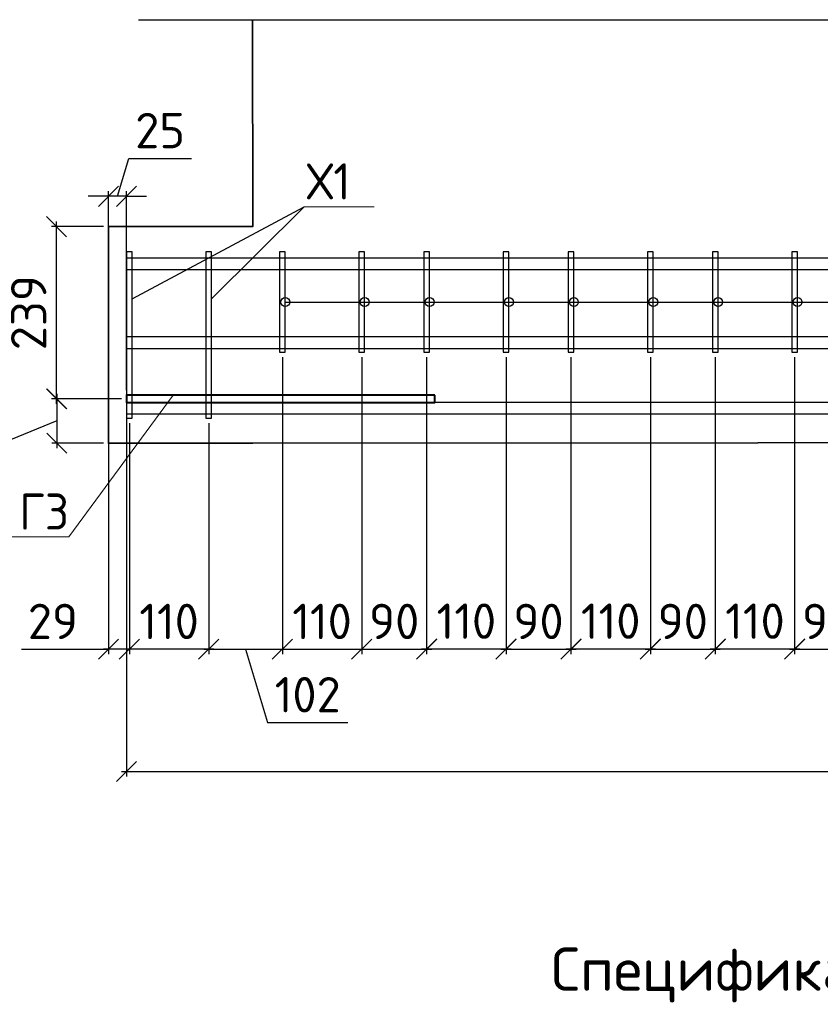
# Model space of a CAD drawing. Header units: millimetres. Extents: x 40580 to 2152466, y -328404 to 177125.
# Tile 104 of 252: x 417856 to 423404, y 161151 to 167971. Entities that reach past the tile are written whole.
import ezdxf
from ezdxf import colors
from ezdxf.entities.mleader import LeaderData, LeaderLine
from ezdxf.enums import TextEntityAlignment as Align
from ezdxf.math import Vec2, Vec3

# ---------------------------------------------------------------- set-up
doc = ezdxf.new("R2010")
doc.units = ezdxf.units.MM
doc.linetypes.add('CENTER', pattern=[2, 1.25, -0.25, 0.25, -0.25])
for name, color, linetype, lineweight in [('Арм_хомуты', 133, 'Continuous', 18), ('ОСИ', 7, 'CENTER', 15), ('Перекрытие ж_бетон', 250, 'Continuous', 30), ('подоснова', 151, 'Continuous', 5), ('Столовая Двери и окна', 7, 'Continuous', 15), ('ТЕКСТ', 7, 'Continuous', 15)]:
    doc.layers.add(name, color=color, linetype=linetype, lineweight=lineweight)
doc.layers.add('Стена_ бетон несущ.', color=7, linetype='Continuous', lineweight=70, true_color=0xb4b496)
doc.styles.add('GOST-2.304_Type-B', font='GOST_Common.ttf')
doc.styles.get("Standard").update_dxf_attribs({"font": 'isocpeur.ttf'})
doc.dimstyles.new('Осевые', dxfattribs={"dimscale": 0.7, "dimtxt": 450, "dimasz": 400, "dimexe": 100, "dimexo": 100, "dimgap": 100, "dimtad": 1, "dimdec": 0, "dimzin": 0, "dimdsep": 46, "dimtxsty": 'Standard', "dimblk": 'OBLIQUE', "dimcen": 9, "dimdle": 100, "dimazin": 0, "dimtm": 1e-09, "dimtfac": 1, "dimtdec": 0, "dimtofl": 0, "dimtmove": 0, "dimatfit": 3, "dimfxl": 1, "dimtolj": 1, "dimtzin": 0, "dimarcsym": 0})

# ---------------------------------------------------------------- blocks, each defined once
blk = doc.blocks.new('_OBLIQUE')
at = {"color": 0, "linetype": 'ByBlock'}
blk.add_line((-0.5, -0.5), (0.5, 0.5), dxfattribs=at)
blk = doc.blocks.new('*D5646')
at = {"layer": 'Defpoints', "color": 0, "linetype": 'ByBlock', "lineweight": 25, "ltscale": 13, "transparency": 16777216}
for p in [(418596.1, 165344.6), (418113.4, 165037.3), (418471.5, 165037.3)]:
    blk.add_point(p, dxfattribs=at)
at = {"layer": 'ОСИ', "color": 0, "linetype": 'ByBlock', "lineweight": -2, "ltscale": 13, "transparency": 16777216}
for p, q in [((418561.1, 165344.6), (418078.4, 165344.6)), ((418113.4, 165379.6), (418113.4, 165002.3)), ((418113.4, 165191), (417658.4, 165006.9)), ((417658.4, 165006.9), (417658.4, 164621.9)), ((418436.5, 165037.3), (418078.4, 165037.3))]:
    blk.add_line(p, q, dxfattribs=at)
at = {"layer": 'ОСИ', "color": 0, "linetype": 'ByBlock', "lineweight": -2, "ltscale": 13, "transparency": 16777216, "xscale": 140, "yscale": 140, "zscale": 140}
for p, rotation in [((418113.4, 165344.6), 90), ((418113.4, 165037.3), 270)]:
    blk.add_blockref('_OBLIQUE', p, dxfattribs=dict(at, rotation=rotation))
at = {"layer": 'ОСИ', "color": 0, "linetype": 'ByBlock', "ltscale": 13, "transparency": 16777216, "insert": (417465.9, 164814.4), "char_height": 245, "attachment_point": 5, "rotation": 90}
blk.add_mtext('\\A1;61', dxfattribs=at)
blk = doc.blocks.new('*D5647')
at = {"layer": 'Defpoints', "color": 0, "linetype": 'ByBlock', "lineweight": 25, "ltscale": 13, "transparency": 16777216}
for p in [(418111.3, 166537.3), (418471.1, 166537.3), (418596.1, 165344.6)]:
    blk.add_point(p, dxfattribs=at)
at = {"layer": 'ОСИ', "color": 0, "linetype": 'ByBlock', "lineweight": -2, "ltscale": 13, "transparency": 16777216}
for p, q in [((418111.3, 165309.6), (418111.3, 166572.3)), ((418436.1, 166537.3), (418076.3, 166537.3)), ((418561.1, 165344.6), (418076.3, 165344.6))]:
    blk.add_line(p, q, dxfattribs=at)
at = {"layer": 'ОСИ', "color": 0, "linetype": 'ByBlock', "lineweight": -2, "ltscale": 13, "transparency": 16777216, "xscale": 140, "yscale": 140, "zscale": 140}
for p, rotation in [((418111.3, 166537.3), 90), ((418111.3, 165344.6), 270)]:
    blk.add_blockref('_OBLIQUE', p, dxfattribs=dict(at, rotation=rotation))
at = {"layer": 'ОСИ', "color": 0, "linetype": 'ByBlock', "ltscale": 13, "transparency": 16777216, "insert": (417918.8, 165941), "char_height": 245, "attachment_point": 5, "rotation": 90}
blk.add_mtext('\\A1;239', dxfattribs=at)
blk = doc.blocks.new('*D5460')
at = {"layer": 'Defpoints', "color": 0, "linetype": 'ByBlock', "lineweight": 25, "ltscale": 13, "transparency": 16777216}
for p in [(418616.5, 165211), (419166.5, 165211), (418616.5, 163610.2)]:
    blk.add_point(p, dxfattribs=at)
at = {"layer": 'ОСИ', "color": 0, "linetype": 'ByBlock', "lineweight": -2, "ltscale": 13, "transparency": 16777216}
for p, q in [((418616.5, 165176), (418616.5, 163575.2)), ((419166.5, 165176), (419166.5, 163575.2)), ((419201.5, 163610.2), (418581.5, 163610.2))]:
    blk.add_line(p, q, dxfattribs=at)
at = {"layer": 'ОСИ', "color": 0, "linetype": 'ByBlock', "lineweight": -2, "ltscale": 13, "transparency": 16777216, "xscale": 140, "yscale": 140, "zscale": 140, "rotation": 180}
blk.add_blockref('_OBLIQUE', (418616.5, 163610.2), dxfattribs=at)
at = {"layer": 'ОСИ', "color": 0, "linetype": 'ByBlock', "lineweight": -2, "ltscale": 13, "transparency": 16777216, "xscale": 140, "yscale": 140, "zscale": 140}
blk.add_blockref('_OBLIQUE', (419166.5, 163610.2), dxfattribs=at)
at = {"layer": 'ОСИ', "color": 0, "linetype": 'ByBlock', "ltscale": 13, "transparency": 16777216, "insert": (418891.5, 163802.7), "char_height": 245, "attachment_point": 5}
blk.add_mtext('\\A1;110', dxfattribs=at)
blk = doc.blocks.new('*D5461')
at = {"layer": 'Defpoints', "color": 0, "linetype": 'ByBlock', "lineweight": 25, "ltscale": 13, "transparency": 16777216}
for p in [(418471.5, 165211), (418616.5, 165211), (418471.5, 163610.2)]:
    blk.add_point(p, dxfattribs=at)
at = {"layer": 'ОСИ', "color": 0, "linetype": 'ByBlock', "lineweight": -2, "ltscale": 13, "transparency": 16777216}
for p, q in [((418471.5, 165176), (418471.5, 163575.2)), ((418616.5, 165176), (418616.5, 163575.2)), ((417869.7, 163610.2), (418471.5, 163610.2)), ((418651.5, 163610.2), (418436.5, 163610.2))]:
    blk.add_line(p, q, dxfattribs=at)
at = {"layer": 'ОСИ', "color": 0, "linetype": 'ByBlock', "lineweight": -2, "ltscale": 13, "transparency": 16777216, "xscale": 140, "yscale": 140, "zscale": 140, "rotation": 180}
blk.add_blockref('_OBLIQUE', (418471.5, 163610.2), dxfattribs=at)
at = {"layer": 'ОСИ', "color": 0, "linetype": 'ByBlock', "lineweight": -2, "ltscale": 13, "transparency": 16777216, "xscale": 140, "yscale": 140, "zscale": 140}
blk.add_blockref('_OBLIQUE', (418616.5, 163610.2), dxfattribs=at)
at = {"layer": 'ОСИ', "color": 0, "linetype": 'ByBlock', "ltscale": 13, "transparency": 16777216, "insert": (418086.7, 163802.7), "char_height": 245, "attachment_point": 5}
blk.add_mtext('\\A1;29', dxfattribs=at)
blk = doc.blocks.new('*D5462')
at = {"layer": 'Defpoints', "color": 0, "linetype": 'ByBlock', "lineweight": 25, "ltscale": 13, "transparency": 16777216}
for p in [(419676.5, 165667.1), (419166.5, 165211), (419676.5, 163610.2)]:
    blk.add_point(p, dxfattribs=at)
at = {"layer": 'ОСИ', "color": 0, "linetype": 'ByBlock', "lineweight": -2, "ltscale": 13, "transparency": 16777216}
for p, q in [((419676.5, 165632.1), (419676.5, 163575.2)), ((419166.5, 165176), (419166.5, 163575.2)), ((419131.5, 163610.2), (419711.5, 163610.2)), ((419421.5, 163610.2), (419573.8, 163102.7)), ((419573.8, 163102.7), (420130.3, 163102.7))]:
    blk.add_line(p, q, dxfattribs=at)
at = {"layer": 'ОСИ', "color": 0, "linetype": 'ByBlock', "lineweight": -2, "ltscale": 13, "transparency": 16777216, "xscale": 140, "yscale": 140, "zscale": 140, "rotation": 180}
blk.add_blockref('_OBLIQUE', (419166.5, 163610.2), dxfattribs=at)
at = {"layer": 'ОСИ', "color": 0, "linetype": 'ByBlock', "lineweight": -2, "ltscale": 13, "transparency": 16777216, "xscale": 140, "yscale": 140, "zscale": 140}
blk.add_blockref('_OBLIQUE', (419676.5, 163610.2), dxfattribs=at)
at = {"layer": 'ОСИ', "color": 0, "linetype": 'ByBlock', "ltscale": 13, "transparency": 16777216, "insert": (419852, 163295.2), "char_height": 245, "attachment_point": 5}
blk.add_mtext('\\A1;102', dxfattribs=at)
blk = doc.blocks.new('*D5463')
at = {"layer": 'Defpoints', "color": 0, "linetype": 'ByBlock', "lineweight": 25, "ltscale": 13, "transparency": 16777216}
for p in [(419676.5, 165667.1), (420226.5, 165667.1), (420226.5, 163610.2)]:
    blk.add_point(p, dxfattribs=at)
at = {"layer": 'ОСИ', "color": 0, "linetype": 'ByBlock', "lineweight": -2, "ltscale": 13, "transparency": 16777216}
for p, q in [((419676.5, 165632.1), (419676.5, 163575.2)), ((420226.5, 165632.1), (420226.5, 163575.2)), ((419641.5, 163610.2), (420261.5, 163610.2))]:
    blk.add_line(p, q, dxfattribs=at)
at = {"layer": 'ОСИ', "color": 0, "linetype": 'ByBlock', "lineweight": -2, "ltscale": 13, "transparency": 16777216, "xscale": 140, "yscale": 140, "zscale": 140, "rotation": 180}
blk.add_blockref('_OBLIQUE', (419676.5, 163610.2), dxfattribs=at)
at = {"layer": 'ОСИ', "color": 0, "linetype": 'ByBlock', "lineweight": -2, "ltscale": 13, "transparency": 16777216, "xscale": 140, "yscale": 140, "zscale": 140}
blk.add_blockref('_OBLIQUE', (420226.5, 163610.2), dxfattribs=at)
at = {"layer": 'ОСИ', "color": 0, "linetype": 'ByBlock', "ltscale": 13, "transparency": 16777216, "insert": (419951.5, 163802.7), "char_height": 245, "attachment_point": 5}
blk.add_mtext('\\A1;110', dxfattribs=at)
blk = doc.blocks.new('*D5464')
at = {"layer": 'Defpoints', "color": 0, "linetype": 'ByBlock', "lineweight": 25, "ltscale": 13, "transparency": 16777216}
for p in [(420226.5, 165667.1), (420676.5, 165667.1), (420676.5, 163610.2)]:
    blk.add_point(p, dxfattribs=at)
at = {"layer": 'ОСИ', "color": 0, "linetype": 'ByBlock', "lineweight": -2, "ltscale": 13, "transparency": 16777216}
for p, q in [((420226.5, 165632.1), (420226.5, 163575.2)), ((420676.5, 165632.1), (420676.5, 163575.2)), ((420191.5, 163610.2), (420711.5, 163610.2))]:
    blk.add_line(p, q, dxfattribs=at)
at = {"layer": 'ОСИ', "color": 0, "linetype": 'ByBlock', "lineweight": -2, "ltscale": 13, "transparency": 16777216, "xscale": 140, "yscale": 140, "zscale": 140, "rotation": 180}
blk.add_blockref('_OBLIQUE', (420226.5, 163610.2), dxfattribs=at)
at = {"layer": 'ОСИ', "color": 0, "linetype": 'ByBlock', "lineweight": -2, "ltscale": 13, "transparency": 16777216, "xscale": 140, "yscale": 140, "zscale": 140}
blk.add_blockref('_OBLIQUE', (420676.5, 163610.2), dxfattribs=at)
at = {"layer": 'ОСИ', "color": 0, "linetype": 'ByBlock', "ltscale": 13, "transparency": 16777216, "insert": (420451.5, 163802.7), "char_height": 245, "attachment_point": 5}
blk.add_mtext('\\A1;90', dxfattribs=at)
blk = doc.blocks.new('*D5465')
at = {"layer": 'Defpoints', "color": 0, "linetype": 'ByBlock', "lineweight": 25, "ltscale": 13, "transparency": 16777216}
for p in [(420676.5, 165667.1), (421226.5, 165667.1), (421226.5, 163612)]:
    blk.add_point(p, dxfattribs=at)
at = {"layer": 'ОСИ', "color": 0, "linetype": 'ByBlock', "lineweight": -2, "ltscale": 13, "transparency": 16777216}
for p, q in [((420676.5, 165632.1), (420676.5, 163577)), ((421226.5, 165632.1), (421226.5, 163577)), ((420641.5, 163612), (421261.5, 163612))]:
    blk.add_line(p, q, dxfattribs=at)
at = {"layer": 'ОСИ', "color": 0, "linetype": 'ByBlock', "lineweight": -2, "ltscale": 13, "transparency": 16777216, "xscale": 140, "yscale": 140, "zscale": 140, "rotation": 180}
blk.add_blockref('_OBLIQUE', (420676.5, 163612), dxfattribs=at)
at = {"layer": 'ОСИ', "color": 0, "linetype": 'ByBlock', "lineweight": -2, "ltscale": 13, "transparency": 16777216, "xscale": 140, "yscale": 140, "zscale": 140}
blk.add_blockref('_OBLIQUE', (421226.5, 163612), dxfattribs=at)
at = {"layer": 'ОСИ', "color": 0, "linetype": 'ByBlock', "ltscale": 13, "transparency": 16777216, "insert": (420951.5, 163804.5), "char_height": 245, "attachment_point": 5}
blk.add_mtext('\\A1;110', dxfattribs=at)
blk = doc.blocks.new('*D5466')
at = {"layer": 'Defpoints', "color": 0, "linetype": 'ByBlock', "lineweight": 25, "ltscale": 13, "transparency": 16777216}
for p in [(421226.5, 165667.1), (421676.5, 165667.1), (421676.5, 163610.2)]:
    blk.add_point(p, dxfattribs=at)
at = {"layer": 'ОСИ', "color": 0, "linetype": 'ByBlock', "lineweight": -2, "ltscale": 13, "transparency": 16777216}
for p, q in [((421226.5, 165632.1), (421226.5, 163575.2)), ((421676.5, 165632.1), (421676.5, 163575.2)), ((421191.5, 163610.2), (421711.5, 163610.2))]:
    blk.add_line(p, q, dxfattribs=at)
at = {"layer": 'ОСИ', "color": 0, "linetype": 'ByBlock', "lineweight": -2, "ltscale": 13, "transparency": 16777216, "xscale": 140, "yscale": 140, "zscale": 140, "rotation": 180}
blk.add_blockref('_OBLIQUE', (421226.5, 163610.2), dxfattribs=at)
at = {"layer": 'ОСИ', "color": 0, "linetype": 'ByBlock', "lineweight": -2, "ltscale": 13, "transparency": 16777216, "xscale": 140, "yscale": 140, "zscale": 140}
blk.add_blockref('_OBLIQUE', (421676.5, 163610.2), dxfattribs=at)
at = {"layer": 'ОСИ', "color": 0, "linetype": 'ByBlock', "ltscale": 13, "transparency": 16777216, "insert": (421451.5, 163802.7), "char_height": 245, "attachment_point": 5}
blk.add_mtext('\\A1;90', dxfattribs=at)
blk = doc.blocks.new('*D5467')
at = {"layer": 'Defpoints', "color": 0, "linetype": 'ByBlock', "lineweight": 25, "ltscale": 13, "transparency": 16777216}
for p in [(421676.5, 165667.1), (422226.5, 165667.1), (422226.5, 163612)]:
    blk.add_point(p, dxfattribs=at)
at = {"layer": 'ОСИ', "color": 0, "linetype": 'ByBlock', "lineweight": -2, "ltscale": 13, "transparency": 16777216}
for p, q in [((421676.5, 165632.1), (421676.5, 163577)), ((422226.5, 165632.1), (422226.5, 163577)), ((421641.5, 163612), (422261.5, 163612))]:
    blk.add_line(p, q, dxfattribs=at)
at = {"layer": 'ОСИ', "color": 0, "linetype": 'ByBlock', "lineweight": -2, "ltscale": 13, "transparency": 16777216, "xscale": 140, "yscale": 140, "zscale": 140, "rotation": 180}
blk.add_blockref('_OBLIQUE', (421676.5, 163612), dxfattribs=at)
at = {"layer": 'ОСИ', "color": 0, "linetype": 'ByBlock', "lineweight": -2, "ltscale": 13, "transparency": 16777216, "xscale": 140, "yscale": 140, "zscale": 140}
blk.add_blockref('_OBLIQUE', (422226.5, 163612), dxfattribs=at)
at = {"layer": 'ОСИ', "color": 0, "linetype": 'ByBlock', "ltscale": 13, "transparency": 16777216, "insert": (421951.5, 163804.5), "char_height": 245, "attachment_point": 5}
blk.add_mtext('\\A1;110', dxfattribs=at)
blk = doc.blocks.new('*D5468')
at = {"layer": 'Defpoints', "color": 0, "linetype": 'ByBlock', "lineweight": 25, "ltscale": 13, "transparency": 16777216}
for p in [(422226.5, 165667.1), (422676.5, 165667.1), (422676.5, 163610.2)]:
    blk.add_point(p, dxfattribs=at)
at = {"layer": 'ОСИ', "color": 0, "linetype": 'ByBlock', "lineweight": -2, "ltscale": 13, "transparency": 16777216}
for p, q in [((422226.5, 165632.1), (422226.5, 163575.2)), ((422676.5, 165632.1), (422676.5, 163575.2)), ((422191.5, 163610.2), (422711.5, 163610.2))]:
    blk.add_line(p, q, dxfattribs=at)
at = {"layer": 'ОСИ', "color": 0, "linetype": 'ByBlock', "lineweight": -2, "ltscale": 13, "transparency": 16777216, "xscale": 140, "yscale": 140, "zscale": 140, "rotation": 180}
blk.add_blockref('_OBLIQUE', (422226.5, 163610.2), dxfattribs=at)
at = {"layer": 'ОСИ', "color": 0, "linetype": 'ByBlock', "lineweight": -2, "ltscale": 13, "transparency": 16777216, "xscale": 140, "yscale": 140, "zscale": 140}
blk.add_blockref('_OBLIQUE', (422676.5, 163610.2), dxfattribs=at)
at = {"layer": 'ОСИ', "color": 0, "linetype": 'ByBlock', "ltscale": 13, "transparency": 16777216, "insert": (422451.5, 163802.7), "char_height": 245, "attachment_point": 5}
blk.add_mtext('\\A1;90', dxfattribs=at)
blk = doc.blocks.new('*D5469')
at = {"layer": 'Defpoints', "color": 0, "linetype": 'ByBlock', "lineweight": 25, "ltscale": 13, "transparency": 16777216}
for p in [(422676.5, 165667.1), (423226.5, 165667.1), (423226.5, 163612)]:
    blk.add_point(p, dxfattribs=at)
at = {"layer": 'ОСИ', "color": 0, "linetype": 'ByBlock', "lineweight": -2, "ltscale": 13, "transparency": 16777216}
for p, q in [((422676.5, 165632.1), (422676.5, 163577)), ((423226.5, 165632.1), (423226.5, 163577)), ((422641.5, 163612), (423261.5, 163612))]:
    blk.add_line(p, q, dxfattribs=at)
at = {"layer": 'ОСИ', "color": 0, "linetype": 'ByBlock', "lineweight": -2, "ltscale": 13, "transparency": 16777216, "xscale": 140, "yscale": 140, "zscale": 140, "rotation": 180}
blk.add_blockref('_OBLIQUE', (422676.5, 163612), dxfattribs=at)
at = {"layer": 'ОСИ', "color": 0, "linetype": 'ByBlock', "lineweight": -2, "ltscale": 13, "transparency": 16777216, "xscale": 140, "yscale": 140, "zscale": 140}
blk.add_blockref('_OBLIQUE', (423226.5, 163612), dxfattribs=at)
at = {"layer": 'ОСИ', "color": 0, "linetype": 'ByBlock', "ltscale": 13, "transparency": 16777216, "insert": (422951.5, 163804.5), "char_height": 245, "attachment_point": 5}
blk.add_mtext('\\A1;110', dxfattribs=at)
blk = doc.blocks.new('*D5470')
at = {"layer": 'Defpoints', "color": 0, "linetype": 'ByBlock', "lineweight": 25, "ltscale": 13, "transparency": 16777216}
for p in [(423226.5, 165667.1), (423676.5, 165667.1), (423676.5, 163610.2)]:
    blk.add_point(p, dxfattribs=at)
at = {"layer": 'ОСИ', "color": 0, "linetype": 'ByBlock', "lineweight": -2, "ltscale": 13, "transparency": 16777216}
for p, q in [((423226.5, 165632.1), (423226.5, 163575.2)), ((423676.5, 165632.1), (423676.5, 163575.2)), ((423191.5, 163610.2), (423711.5, 163610.2))]:
    blk.add_line(p, q, dxfattribs=at)
at = {"layer": 'ОСИ', "color": 0, "linetype": 'ByBlock', "lineweight": -2, "ltscale": 13, "transparency": 16777216, "xscale": 140, "yscale": 140, "zscale": 140, "rotation": 180}
blk.add_blockref('_OBLIQUE', (423226.5, 163610.2), dxfattribs=at)
at = {"layer": 'ОСИ', "color": 0, "linetype": 'ByBlock', "lineweight": -2, "ltscale": 13, "transparency": 16777216, "xscale": 140, "yscale": 140, "zscale": 140}
blk.add_blockref('_OBLIQUE', (423676.5, 163610.2), dxfattribs=at)
at = {"layer": 'ОСИ', "color": 0, "linetype": 'ByBlock', "ltscale": 13, "transparency": 16777216, "insert": (423451.5, 163802.7), "char_height": 245, "attachment_point": 5}
blk.add_mtext('\\A1;90', dxfattribs=at)
blk = doc.blocks.new('*D5485')
at = {"layer": 'Defpoints', "color": 0, "linetype": 'ByBlock', "lineweight": 25, "ltscale": 13, "transparency": 16777216}
for p in [(418596.5, 165741.1), (433346.5, 165741.1), (433346.5, 162762.8)]:
    blk.add_point(p, dxfattribs=at)
at = {"layer": 'ОСИ', "color": 0, "linetype": 'ByBlock', "lineweight": -2, "ltscale": 13, "transparency": 16777216}
for p, q in [((418596.5, 165706.1), (418596.5, 162727.8)), ((433346.5, 165706.1), (433346.5, 162727.8)), ((418561.5, 162762.8), (433381.5, 162762.8))]:
    blk.add_line(p, q, dxfattribs=at)
at = {"layer": 'ОСИ', "color": 0, "linetype": 'ByBlock', "lineweight": -2, "ltscale": 13, "transparency": 16777216, "xscale": 140, "yscale": 140, "zscale": 140, "rotation": 180}
blk.add_blockref('_OBLIQUE', (418596.5, 162762.8), dxfattribs=at)
at = {"layer": 'ОСИ', "color": 0, "linetype": 'ByBlock', "lineweight": -2, "ltscale": 13, "transparency": 16777216, "xscale": 140, "yscale": 140, "zscale": 140}
blk.add_blockref('_OBLIQUE', (433346.5, 162762.8), dxfattribs=at)
at = {"layer": 'ОСИ', "color": 0, "linetype": 'ByBlock', "ltscale": 13, "transparency": 16777216, "insert": (425971.5, 162955.3), "char_height": 245, "attachment_point": 5}
blk.add_mtext('\\A1;2950', dxfattribs=at)
blk = doc.blocks.new('_None')
blk = doc.blocks.new('*D5671')
at = {"layer": 'Defpoints', "color": 0, "linetype": 'ByBlock', "lineweight": 25, "ltscale": 13, "transparency": 16777216}
for p in [(418471.4, 166747.7), (418471.4, 165369.6), (418596.1, 165369.6)]:
    blk.add_point(p, dxfattribs=at)
at = {"layer": 'ОСИ', "color": 0, "linetype": 'ByBlock', "lineweight": -2, "ltscale": 13, "transparency": 16777216}
for p, q in [((418533.7, 166747.7), (418612.5, 167010.2)), ((418612.5, 167010.2), (419046.5, 167010.2)), ((418471.4, 166747.7), (418331.4, 166747.7)), ((418471.4, 165404.6), (418471.4, 166782.7)), ((418596.1, 166747.7), (418471.4, 166747.7)), ((418596.1, 165404.6), (418596.1, 166782.7)), ((418596.1, 166747.7), (418736.1, 166747.7))]:
    blk.add_line(p, q, dxfattribs=at)
at = {"layer": 'ОСИ', "color": 0, "linetype": 'ByBlock', "lineweight": -2, "ltscale": 13, "transparency": 16777216, "xscale": 140, "yscale": 140, "zscale": 140}
blk.add_blockref('_OBLIQUE', (418471.4, 166747.7), dxfattribs=at)
at = {"layer": 'ОСИ', "color": 0, "linetype": 'ByBlock', "lineweight": -2, "ltscale": 13, "transparency": 16777216, "xscale": 140, "yscale": 140, "zscale": 140, "rotation": 180}
blk.add_blockref('_OBLIQUE', (418596.1, 166747.7), dxfattribs=at)
at = {"layer": 'ОСИ', "color": 0, "linetype": 'ByBlock', "ltscale": 13, "transparency": 16777216, "insert": (418829.5, 167202.7), "char_height": 245, "attachment_point": 5}
blk.add_mtext('\\A1;25', dxfattribs=at)

msp = doc.modelspace()

# ---------------------------------------------------------------- linework, layer by layer
at = {"layer": 'Арм_хомуты', "color": 251, "lineweight": 40, "true_color": 0x636466}
msp.add_lwpolyline([(420734.187, 165369.626), (418596.061, 165369.626), (418596.061, 165319.626), (420734.187, 165319.626)], close=True, dxfattribs=at)
at = {"layer": 'Перекрытие ж_бетон', "color": 18, "linetype": 'Continuous', "lineweight": 30, "true_color": 0x000000}
for points in [[(433346.061, 166319.441), (418596.061, 166319.441), (418596.061, 166239.441), (433346.061, 166239.441)], [(433346.061, 165774.043), (418596.061, 165774.043), (418596.061, 165694.043), (433346.061, 165694.043)], [(433346.061, 165319.626), (418596.061, 165319.626), (418596.061, 165239.626), (433346.061, 165239.626)]]:
    msp.add_lwpolyline(points, close=True, dxfattribs=at)
at = {"layer": 'Стена_ бетон несущ.', "color": 18, "linetype": 'Continuous', "lineweight": 35, "true_color": 0x000000, "transparency": 33554687}
msp.add_lwpolyline([(432470.624, 167970.539), (432471.058, 166545.54), (433471.058, 166545.844), (433471.515, 165045.844), (419471.517, 165037.614), (418471.517, 165037.309), (418471.06, 166537.309), (419471.06, 166537.614), (419470.626, 167962.614)], dxfattribs=at)
at = {"layer": 'Столовая Двери и окна', "color": 18, "lineweight": 25, "true_color": 0x000000}
for p, q in [((418680.566, 167970.539), (426465.142, 167970.539)), ((418636.517, 166036.849), (419827.278, 166675.359)), ((419696.517, 166014.45), (424246.517, 166014.45))]:
    msp.add_line(p, q, dxfattribs=at)
at = {"layer": 'Столовая Двери и окна', "color": 18, "lineweight": 30, "true_color": 0x000000}
for points in [[(418596.517, 166361.754), (418596.517, 165211.021), (418636.517, 165211.021), (418636.517, 166361.754)], [(419146.517, 166361.754), (419146.517, 165211.021), (419186.517, 165211.021), (419186.517, 166361.754)], [(419656.517, 166361.754), (419656.517, 165667.146), (419696.517, 165667.146), (419696.517, 166361.754)], [(420206.517, 166361.754), (420206.517, 165667.146), (420246.517, 165667.146), (420246.517, 166361.754)], [(420656.517, 166361.754), (420656.517, 165667.146), (420696.517, 165667.146), (420696.517, 166361.754)], [(421206.517, 166361.754), (421206.517, 165667.146), (421246.517, 165667.146), (421246.517, 166361.754)], [(421656.517, 166361.754), (421656.517, 165667.146), (421696.517, 165667.146), (421696.517, 166361.754)], [(422206.517, 166361.754), (422206.517, 165667.146), (422246.517, 165667.146), (422246.517, 166361.754)], [(422656.517, 166361.754), (422656.517, 165667.146), (422696.517, 165667.146), (422696.517, 166361.754)], [(423206.517, 166361.754), (423206.517, 165667.146), (423246.517, 165667.146), (423246.517, 166361.754)]]:
    msp.add_lwpolyline(points, close=True, dxfattribs=at)
for centre in [(419696.517, 166014.45), (420246.517, 166014.45), (420696.517, 166014.45), (421246.517, 166014.45), (421696.517, 166014.45), (422246.517, 166014.45), (422696.517, 166014.45), (423246.517, 166014.45)]:
    msp.add_circle(centre, 30.99, dxfattribs=at)

# ---------------------------------------------------------------- texts
at = {"layer": 'ТЕКСТ', "color": 18, "lineweight": 25, "true_color": 0x000000}
msp.add_text('Спецификация элементов площадки №1', height=300, dxfattribs=at).set_placement((425386.901, 161394.346, -3.446), align=Align.MIDDLE_CENTER)

# ---------------------------------------------------------------- dimensions: what is measured, and where the dimension line sits
at = {"layer": 'ОСИ', "color": 18, "linetype": 'ByBlock', "ltscale": 13, "true_color": 0x000000}
for base, p1, p2, picture, middle in [((418471.416, 166747.67), (418596.061, 165369.626), (418471.416, 165369.626), '*D5671', (418682.488, 167202.67)), ((433346.517, 162762.814), (418596.517, 165741.12), (433346.517, 165741.12), '*D5485', (425971.517, 162955.314)), ((419676.517, 163610.169), (419166.517, 165211.021), (419676.517, 165667.146), '*D5462', (419643.767, 163295.169)), ((420226.517, 163610.169), (419676.517, 165667.146), (420226.517, 165667.146), '*D5463', (419951.517, 163802.669)), ((420676.517, 163610.169), (420226.517, 165667.146), (420676.517, 165667.146), '*D5464', (420451.517, 163802.669)), ((421226.517, 163612.044), (420676.517, 165667.146), (421226.517, 165667.146), '*D5465', (420951.517, 163804.544)), ((421676.517, 163610.169), (421226.517, 165667.146), (421676.517, 165667.146), '*D5466', (421451.517, 163802.669)), ((422226.517, 163612.044), (421676.517, 165667.146), (422226.517, 165667.146), '*D5467', (421951.517, 163804.544)), ((422676.517, 163610.169), (422226.517, 165667.146), (422676.517, 165667.146), '*D5468', (422451.517, 163802.669)), ((423226.517, 163612.044), (422676.517, 165667.146), (423226.517, 165667.146), '*D5469', (422951.517, 163804.544)), ((423676.517, 163610.169), (423226.517, 165667.146), (423676.517, 165667.146), '*D5470', (423451.517, 163802.669)), ((418616.517, 163610.169), (419166.517, 165211.021), (418616.517, 165211.021), '*D5460', (418891.517, 163802.669))]:
    dim = msp.add_linear_dim(base=base, p1=p1, p2=p2, dimstyle='Осевые', override={"dimtxt": 350, "dimasz": 200, "dimexe": 50, "dimexo": 50, "dimlfac": 0.2, "dimdle": 50, "dimtmove": 1}, dxfattribs=at)
    dim.commit()
    dim.dimension.update_dxf_attribs({"geometry": picture, "text_midpoint": middle})
dim = msp.add_linear_dim(base=(418111.287, 166537.309), p1=(418596.061, 165344.626), p2=(418471.06, 166537.309), angle=90, dimstyle='Осевые', override={"dimtxt": 350, "dimasz": 200, "dimexe": 50, "dimexo": 50, "dimlfac": 0.2, "dimdle": 50, "dimtmove": 1}, dxfattribs=at)
dim.commit()
dim.dimension.update_dxf_attribs({"geometry": '*D5647', "text_midpoint": (417918.787, 165940.968)})
dim = msp.add_linear_dim(base=(418113.412, 165037.309), p1=(418596.061, 165344.626), p2=(418471.517, 165037.309), angle=90, dimstyle='Осевые', override={"dimtxt": 350, "dimasz": 200, "dimexe": 50, "dimexo": 50, "dimlfac": 0.2, "dimdle": 50, "dimtmove": 1}, dxfattribs=at)
dim.commit()
dim.dimension.update_dxf_attribs({"geometry": '*D5646', "text_midpoint": (417658.412, 164936.893), "dimtype": 160})
dim = msp.add_linear_dim(base=(418471.517, 163610.169), p1=(418616.517, 165211.021), p2=(418471.517, 165211.021), dimstyle='Осевые', override={"dimtxt": 350, "dimasz": 200, "dimexe": 50, "dimexo": 50, "dimlfac": 0.2, "dimdle": 50, "dimtmove": 1}, dxfattribs=at)
dim.commit()
dim.dimension.update_dxf_attribs({"geometry": '*D5461', "text_midpoint": (418086.726, 163527.425), "dimtype": 160})

# ---------------------------------------------------------------- leaders
at = {"layer": 'подоснова', "color": 18, "ltscale": 0.3, "true_color": 0x000000}
ml = msp.add_multileader_mtext('Standard', dxfattribs=at)
ml.set_content('Х1 ', color=(0, 0, 0), style='GOST-2.304_Type-B')
ml.set_leader_properties(color=256, linetype='ByLayer', lineweight=15)
ml.set_arrow_properties(name='NONE')
ml.build(insert=Vec2(0, 0))
ml.multileader.update_dxf_attribs({"text_left_attachment_type": 6, "text_right_attachment_type": 6, "dogleg_length": 0.1, "arrow_head_size": 18})
ctx = ml.context
ctx.base_point, ctx.char_height, ctx.arrow_head_size, ctx.landing_gap_size, ctx.plane_origin = Vec3(419827.378, 166675.359), 250, 18, 20, Vec3(410505.49, 168816.762)
ctx.left_attachment, ctx.right_attachment, ctx.text_align_type = 6, 6, 1
notes = []
notes.append((ctx, [(0, (1, 1, 0), (419827.278, 166675.359), (1, 0), 0.1, [(0, [(419182.314, 166035.079)], 0, [])])]))
ctx.mtext.insert, ctx.mtext.alignment, ctx.mtext.flow_direction = Vec3(419997.378, 166975.359), 2, 5
ml = msp.add_multileader_mtext('Standard', dxfattribs=at)
ml.set_content('Г3 ', color=(0, 0, 0), style='GOST-2.304_Type-B')
ml.set_leader_properties(color=256, linetype='ByLayer', lineweight=15)
ml.set_arrow_properties(name='NONE')
ml.build(insert=Vec2(0, 0))
ml.multileader.update_dxf_attribs({"text_left_attachment_type": 6, "text_right_attachment_type": 6, "dogleg_length": 0.1, "arrow_head_size": 18})
ctx = ml.context
ctx.base_point, ctx.char_height, ctx.arrow_head_size, ctx.landing_gap_size, ctx.plane_origin = Vec3(417856.019, 164388.58), 250, 18, 20, Vec3(413931.061, 168340.753)
ctx.left_attachment, ctx.right_attachment, ctx.text_align_type = 6, 6, 1
notes.append((ctx, [(1, (1, 1, 0), (418196.119, 164388.58), (-1, 0), 0.1, [(0, [(418918.865, 165369.626)], 0, [])])]))
ctx.mtext.insert, ctx.mtext.alignment, ctx.mtext.flow_direction = Vec3(418026.019, 164688.58), 2, 5
for ctx, leaders in notes:
    for number, flags, end, landing, length, lines in leaders:
        leader = LeaderData()
        leader.index, (leader.has_last_leader_line, leader.has_dogleg_vector, leader.attachment_direction) = number, flags
        leader.last_leader_point, leader.dogleg_vector, leader.dogleg_length = Vec3(end), Vec3(landing), length
        for number, points, colour, breaks in lines:
            line = LeaderLine()
            line.index, line.vertices, line.color, line.breaks = number, Vec3.list(points), colors.encode_raw_color(colour), breaks
            leader.lines.append(line)
        ctx.leaders.append(leader)

doc.saveas('drawing.dxf')
